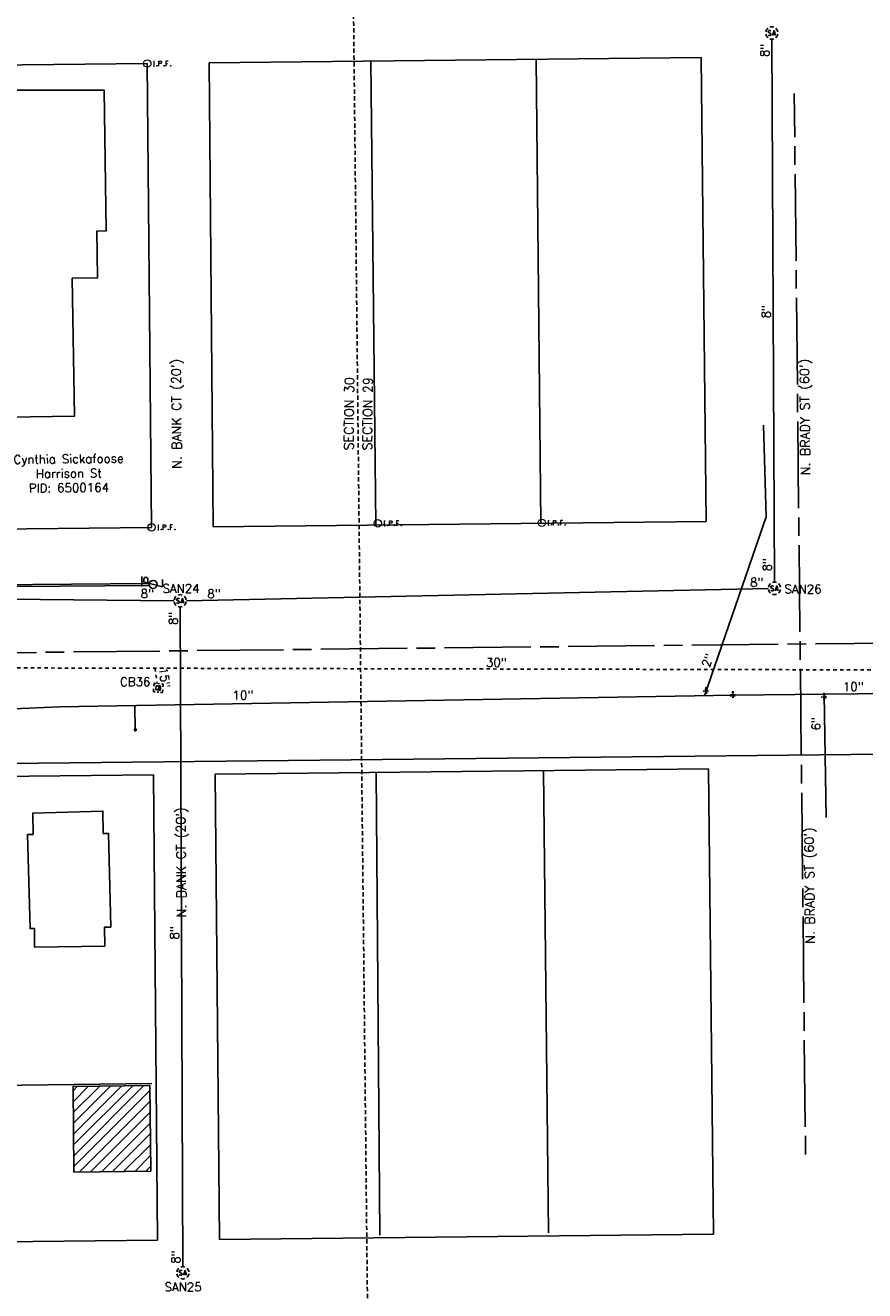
# Model space of a CAD drawing. Extents: x 2300122 to 2305194, y 360020 to 364238.
# Tile 68 of 93: x 2301948 to 2302219, y 362025 to 362435. Entities that reach past the tile are written whole.
import ezdxf
from ezdxf.enums import TextEntityAlignment as Align

# ---------------------------------------------------------------- set-up
doc = ezdxf.new("R2010")
doc.units = 0
doc.header["$LTSCALE"] = 20
doc.header["$MEASUREMENT"] = 0
for name, pattern in [('CL', [2, 0.3, -0.15, 1.4, -0.15]), ('gasex', [0]), ('OhDOT_USTN2', [0.11, 0.069, -0.041]), ('OhDOT_USTN5', [0.11, 0.055, -0.055]), ('ohelecex', [0]), ('ohteleex', [0]), ('rowex', [0]), ('sanex', [0]), ('waterex', [0])]:
    doc.linetypes.add(name, pattern=pattern)
for name, color, linetype in [('BD_X_Building', 231, 'Continuous'), ('DR_X_Cells', 151, 'OhDOT_USTN2'), ('DR_X_Storm_Sewer', 151, 'OhDOT_USTN5'), ('DR_X_Text', 7, 'Continuous'), ('DV_X_Property_Line', 7, 'Continuous'), ('DV_X_Section_VMS_Line', 6, 'OhDOT_USTN2'), ('DV_X_Text', 7, 'Continuous'), ('RW_X_CL', 6, 'CL'), ('RW_X_Fee_RW', 6, 'rowex'), ('RW_X_Text', 7, 'Continuous'), ('SV_X_Mon_Cells_Found', 7, 'Continuous'), ('SV_X_Text_Name', 7, 'Continuous'), ('UT_X_Electric_Cells', 1, 'Continuous'), ('UT_X_Gas', 2, 'gasex'), ('UT_X_Overhead_Electric', 1, 'ohelecex'), ('UT_X_Overhead_Telecom', 30, 'ohteleex'), ('UT_X_Sanitary_Cells', 3, 'Continuous'), ('UT_X_Sanitary_Line', 3, 'sanex'), ('UT_X_Sanitary_Text', 7, 'Continuous'), ('UT_X_Water', 133, 'waterex'), ('UT_X_Water_Cells', 133, 'Continuous'), ('UT_X_Water_Text', 7, 'Continuous')]:
    doc.layers.add(name, color=color, linetype=linetype)
doc.styles.add('Simplex Normal (0.14)', font='Simplex.shx')

# ---------------------------------------------------------------- blocks, each defined once
blk = doc.blocks.new('smh')
at = {"linetype": 'Continuous', "flags": 128}
for points in [[(-0.33, 0.69), (-0.36, 0.71), (-0.4, 0.74), (-0.51, 0.78), (-0.65, 0.8), (-0.75, 0.8), (-0.79, 0.8), (-0.95, 0.76), (-1.09, 0.69), (-1.18, 0.59), (-1.2, 0.49), (-1.2, 0.41), (-1.18, 0.31), (-1.08, 0.22), (-0.38, -0.16), (-0.32, -0.21), (-0.29, -0.26), (-0.27, -0.33), (-0.27, -0.41), (-0.28, -0.48), (-0.29, -0.53), (-0.32, -0.6), (-0.34, -0.65), (-0.37, -0.69), (-0.41, -0.72), (-0.45, -0.75), (-0.5, -0.77), (-0.53, -0.79), (-0.65, -0.8), (-0.82, -0.8), (-0.94, -0.77), (-1.1, -0.69), (-1.2, -0.61)], [(0.21, -0.8), (0.71, 0.8), (1.2, -0.8)], [(1.08, -0.42), (0.34, -0.42)]]:
    blk.add_lwpolyline(points, dxfattribs=at)
at = {"linetype": 'Continuous'}
for start, end in [(130.0806, 170.0721), (70.0577, 110.1061), (10.0169, 50.0392), (190.0169, 230.0392), (250.0577, 290.0473), (310.0114, 350.0264)]:
    blk.add_arc((0, 0), 2, start, end, dxfattribs=at)
blk = doc.blocks.new('ODOT SANITARY MANHOLE')
blk.add_blockref('smh', (0, 0))
blk = doc.blocks.new('GCB-X')
at = {"layer": 'DR_X_Cells', "color": 121, "linetype": 'Continuous'}
for p, q in [((-0.062, 0.037), (-0.037, 0.037)), ((-0.062, 0.012), (-0.062, 0.037)), ((-0.012, 0.037), (0.012, 0.037)), ((0.023, 0.019), (0.007, 0.019)), ((0.007, 0.019), (0.007, -0.02)), ((0.007, 0.001), (0.024, 0.001)), ((0.037, 0.037), (0.062, 0.037)), ((0.062, 0.012), (0.062, 0.037)), ((-0.062, -0.037), (-0.062, -0.012)), ((-0.062, -0.037), (-0.037, -0.037)), ((-0.012, -0.037), (0.012, -0.037)), ((0.007, -0.02), (0.024, -0.02)), ((0.037, -0.037), (0.062, -0.037)), ((0.062, -0.037), (0.062, -0.012))]:
    blk.add_line(p, q, dxfattribs=at)
at = {"layer": 'DR_X_Cells', "color": 121, "linetype": 'Continuous', "extrusion": (0, 0, -1)}
for centre, radius, start, end in [((-0.014, 0), 0.0458, 344.8107, 15.1893), ((0.018, 0.007), 0.0127, 21.5603, 158.4397), ((-0.02, 0.01), 0.00986, 106.9987, 243.1793), ((-0.02, -0.01), 0.0117, 112.0547, 247.9453)]:
    blk.add_arc(centre, radius, start, end, dxfattribs=at)
at = {"layer": 'DR_X_Cells', "color": 121, "linetype": 'Continuous'}
blk.add_arc((-0.018, -0.007), 0.0127, 201.5603, 338.4397, dxfattribs=at)
blk = doc.blocks.new('ODOT STORM CATCH BASIN SQUARE')
blk.add_blockref('GCB-X', (0, 0))
blk = doc.blocks.new('WSS')
at = {"layer": 'Defpoints', "color": 133, "linetype": 'Continuous', "lineweight": 30}
blk.add_point((0, 0), dxfattribs=at)
at = {"layer": 'UT_X_Water_Cells', "color": 133, "linetype": 'Continuous', "lineweight": 0}
for p, q in [((0.032, 0.106), (-0.032, 0.106)), ((0, 0.074), (0, 0.138)), ((0.02, 0.008), (0.055, -0.01))]:
    blk.add_line(p, q, dxfattribs=at)
at = {"layer": 'UT_X_Water_Cells', "color": 133, "linetype": 'Continuous', "lineweight": 0, "flags": 128}
for points in [[(-0.059, 0.045), (-0.074, 0.03), (-0.074, -0.03), (-0.059, -0.045)], [(-0.055, 0.035), (-0.041, -0.041), (-0.027, 0.035), (-0.013, -0.041), (0.001, 0.035)], [(0.045, 0.059), (0.03, 0.074), (-0.03, 0.074), (-0.045, 0.059)], [(0.059, -0.045), (0.074, -0.03), (0.074, 0.03), (0.059, 0.045)], [(-0.045, -0.059), (-0.03, -0.074), (0.03, -0.074), (0.045, -0.059)]]:
    blk.add_lwpolyline(points, dxfattribs=at)
at = {"layer": 'UT_X_Water_Cells', "color": 133, "linetype": 'Continuous', "lineweight": 0, "extrusion": (0, 0, -1)}
for centre, radius, start, end in [((-0.028, 0.02), 0.0135, 303.63245, 53.74127), ((-0.039, -0.005), 0.04, 61.34633, 118.65367), ((-0.037, -0.009), 0.0316, 235.60372, 316.33053), ((-0.044, -0.022), 0.017, 132.06416, 228.51167)]:
    blk.add_arc(centre, radius, start, end, dxfattribs=at)
blk = doc.blocks.new('WGV')
at = {"layer": 'Defpoints', "color": 133, "linetype": 'Continuous', "lineweight": 30}
blk.add_point((0, 0), dxfattribs=at)
at = {"layer": 'UT_X_Water_Cells', "color": 133, "linetype": 'Continuous', "lineweight": 0}
for p, q in [((0.032, 0.102), (-0.032, 0.102)), ((0, 0.07), (0, 0.134))]:
    blk.add_line(p, q, dxfattribs=at)
at = {"layer": 'UT_X_Water_Cells', "color": 133, "linetype": 'Continuous', "lineweight": 0, "flags": 128}
blk.add_lwpolyline([(-0.032, 0.041), (-0.016, -0.045), (0, 0.041), (0.016, -0.045), (0.032, 0.041)], dxfattribs=at)
at = {"layer": 'UT_X_Water_Cells', "color": 133, "linetype": 'Continuous', "lineweight": 0, "extrusion": (0, 0, -1)}
blk.add_arc((0, 0), 0.07, 330.0184, 29.9816, dxfattribs=at)
at = {"layer": 'UT_X_Water_Cells', "color": 133, "linetype": 'Continuous', "lineweight": 0}
for start, end in [(60.0184, 120.0157), (330.0184, 29.9816), (239.9843, 299.9816)]:
    blk.add_arc((0, 0), 0.07, start, end, dxfattribs=at)
blk = doc.blocks.new('TLPW')
at = {"linetype": 'Continuous'}
for p, q in [((0.048, 0.18), (-0.04, -0.15)), ((0.128, 0.18), (-0.032, 0.18)), ((0.023, 0.086), (0.083, 0.086)), ((0.04, 0.15), (0.083, 0.15)), ((0.08, -0.15), (-0.04, -0.15))]:
    blk.add_line(p, q, dxfattribs=at)
blk.add_circle((0, 0), 0.065, dxfattribs=at)
at = {"linetype": 'Continuous', "extrusion": (0, 0, -1)}
blk.add_arc((-0.083, 0.118), 0.0319, 88.8767, 271.1233, dxfattribs=at)
blk = doc.blocks.new('ODOT ELEC TELE LIGHT POLE')
blk.add_blockref('TLPW', (0, 0))
blk = doc.blocks.new('IPF')
at = {"layer": 'SV_X_Mon_Cells_Found', "color": 7, "linetype": 'Continuous', "lineweight": 0, "flags": 128}
for points in [[(0.101, 0.04), (0.118, 0.04)], [(0.11, -0.04), (0.11, 0.04)], [(0.188, -0.04), (0.188, 0.04), (0.214, 0.04), (0.217, 0.039), (0.221, 0.038), (0.223, 0.037), (0.224, 0.036), (0.226, 0.032), (0.228, 0.029), (0.229, 0.024), (0.229, 0.017), (0.229, 0.014), (0.227, 0.01), (0.225, 0.006), (0.223, 0.004), (0.221, 0.003), (0.219, 0.002), (0.214, 0.001), (0.188, 0.001)], [(0.338, 0.04), (0.3, 0.04), (0.3, -0.04)], [(0.3, 0.001), (0.327, 0.001)], [(0.101, -0.04), (0.118, -0.04)], [(0.157, -0.029), (0.16, -0.029), (0.162, -0.031), (0.164, -0.033), (0.164, -0.036), (0.162, -0.039), (0.16, -0.04), (0.157, -0.04), (0.156, -0.039), (0.154, -0.036), (0.154, -0.033), (0.156, -0.031), (0.157, -0.029)], [(0.27, -0.029), (0.273, -0.029), (0.274, -0.031), (0.276, -0.033), (0.276, -0.036), (0.274, -0.039), (0.273, -0.04), (0.27, -0.04), (0.268, -0.039), (0.267, -0.036), (0.267, -0.033), (0.268, -0.031), (0.27, -0.029)], [(0.377, -0.029), (0.38, -0.029), (0.382, -0.031), (0.383, -0.033), (0.383, -0.036), (0.382, -0.039), (0.38, -0.04), (0.377, -0.04), (0.376, -0.039), (0.374, -0.036), (0.374, -0.033), (0.376, -0.031), (0.377, -0.029)]]:
    blk.add_lwpolyline(points, dxfattribs=at)
at = {"layer": 'SV_X_Mon_Cells_Found', "color": 7, "linetype": 'Continuous', "lineweight": 0}
blk.add_circle((0, 0), 0.06, dxfattribs=at)

msp = doc.modelspace()

# ---------------------------------------------------------------- hatches: boundary and pattern name
at = {"layer": 'BD_X_Building'}
h = msp.add_hatch(dxfattribs=at)
h.set_pattern_fill('ANSI31', color=256, scale=20)
h.paths.add_polyline_path([(2301988.09, 362091.79), (2301963.27, 362091.53), (2301963.57, 362063.84), (2301988.39, 362064.11)])

# ---------------------------------------------------------------- linework, layer by layer
at = {"layer": 'BD_X_Building', "flags": 128}
msp.add_lwpolyline([(2301883.58, 362360.01), (2301883.58, 362413.69), (2301973.32, 362413.69), (2301973.99, 362368.12), (2301971.02, 362368.08), (2301971.24, 362352.96), (2301963.04, 362352.84), (2301963.7, 362308.18), (2301906.85, 362307.34), (2301906.36, 362339.27), (2301883.58, 362338.9), (2301883.58, 362360.01)], dxfattribs=at)
at = {"layer": 'BD_X_Building'}
msp.add_lwpolyline([(2301975.53, 362143.04), (2301974.71, 362173.32), (2301973.05, 362173.3), (2301972.95, 362180.53), (2301950.26, 362179.92), (2301950.35, 362172.98), (2301948.51, 362172.96), (2301949.37, 362142.55), (2301950.77, 362142.58), (2301950.85, 362136.54), (2301973.55, 362136.85), (2301973.47, 362143), (2301975.53, 362143.04)], close=True, dxfattribs=at)
at = {"layer": 'BD_X_Building', "flags": 128}
msp.add_lwpolyline([(2301988.39, 362064.11), (2301963.57, 362063.84), (2301963.27, 362091.53), (2301988.09, 362091.79)], close=True, dxfattribs=at)
at = {"layer": 'DR_X_Storm_Sewer', "flags": 128}
for points in [[(2301896.8, 362226.94), (2302302.72, 362226.02)], [(2301989.76, 362226.73), (2301990.48, 362221.78)]]:
    msp.add_lwpolyline(points, dxfattribs=at)
at = {"layer": 'DV_X_Property_Line', "flags": 128}
for points in [[(2302113.04, 362423.63), (2302114.64, 362273.64)], [(2302061.24, 362273.06), (2302059.64, 362423.05)], [(2302061.3, 362193.06), (2302062.56, 362043.47)], [(2302115.49, 362193.64), (2302117.08, 362044.19)], [(2301828.76, 362090.36), (2301988.74, 362092.49)]]:
    msp.add_lwpolyline(points, dxfattribs=at)
at = {"layer": 'DV_X_Section_VMS_Line', "flags": 128}
msp.add_lwpolyline([(2302034.55, 364237.55), (2302068.15, 361131.25)], dxfattribs=at)
at = {"layer": 'RW_X_CL'}
msp.add_lwpolyline([(2301514.43, 362227.11), (2304426.15, 362258.77, 0.409017), (2304672.44, 362506.03), (2304681.71, 363848.88)], format="xyb", dxfattribs=at)
msp.add_lwpolyline([(2302200.22, 362069.5), (2302196.56, 362412.51)], dxfattribs=at)
at = {"layer": 'RW_X_Fee_RW', "flags": 128}
for points in [[(2302007.29, 362422.48), (2302166.43, 362424.21)], [(2301825.97, 362420.51), (2301987.29, 362422.26)], [(2301988.61, 362272.27), (2301987.29, 362422.26)], [(2302008.61, 362272.49), (2302007.29, 362422.48)], [(2301827.24, 362270.52), (2301988.61, 362272.27)], [(2302008.61, 362272.49), (2302168.03, 362274.22)], [(2302009.3, 362192.49), (2302168.88, 362194.23)], [(2301827.91, 362190.52), (2301989.31, 362192.27)], [(2301990.62, 362041.82), (2301989.31, 362192.27)], [(2302010.62, 362042.04), (2302009.3, 362192.49)], [(2302010.62, 362042.04), (2302170.49, 362043.77)], [(2301990.62, 362041.82), (2301829.18, 362040.07)]]:
    msp.add_lwpolyline(points, dxfattribs=at)
at = {"layer": 'RW_X_Fee_RW'}
for points in [[(2302168.03, 362274.22), (2302166.43, 362424.21)], [(2302170.49, 362043.77), (2302168.88, 362194.23)]]:
    msp.add_lwpolyline(points, dxfattribs=at)
at = {"layer": 'UT_X_Gas', "flags": 128}
msp.add_lwpolyline([(2301772.79, 362190.87), (2301824.9, 362193.44), (2301827.13, 362193.7), (2301902.61, 362195.35), (2301921.71, 362195.72), (2302598.99, 362202.91), (2302619.1, 362201.72), (2302632.56, 362201.74), (2302643.83, 362202.49), (2302649.16, 362203.07), (2303246.6, 362209.14), (2303311.04, 362210.61), (2303395.81, 362210.42), (2303445.16, 362209.52), (2303485.35, 362210.12), (2303530.31, 362210.38), (2303554.76, 362210.36), (2303593.21, 362211.19), (2303662.11, 362212.75), (2303695.58, 362212.77), (2303735.06, 362213.36), (2303784.62, 362214.36), (2303811.68, 362215.19), (2303838.02, 362214.67), (2303875.3, 362215.43), (2303917.3, 362215.05), (2303972.58, 362215.34), (2304075.44, 362216.25), (2304104.03, 362216.67), (2304142.03, 362216.68), (2304183.96, 362217.55), (2304245.48, 362217.15), (2304287.23, 362218.16), (2304340.14, 362219.65), (2304379.55, 362220.13), (2304423.36, 362221.34), (2304467.76, 362223.97), (2304503.52, 362229.16), (2304542.51, 362233.59), (2304572.69, 362236.39), (2304602.18, 362237.84), (2304634.79, 362238.31), (2304632.96, 362260.55), (2304621.31, 362301.47), (2304615.84, 362387.06), (2304619.25, 362457.01), (2304619.37, 362523.24), (2304620.77, 362655.85), (2304621.86, 362779.83), (2304622.72, 362898.51), (2304622.9, 363003.54), (2304623.37, 363096.24), (2304624.3, 363189.54), (2304624.32, 363243.83), (2304624.97, 363348.77), (2304625.89, 363407.3), (2304626.71, 363522.37), (2304627.43, 363634.88), (2304628.03, 363752.22)], dxfattribs=at)
at = {"layer": 'UT_X_Overhead_Electric', "linetype": 'Continuous', "flags": 128}
msp.add_lwpolyline([(2301887.17, 362252.74), (2301987.93, 362253.49)], dxfattribs=at)
at = {"layer": 'UT_X_Overhead_Telecom', "flags": 128}
msp.add_lwpolyline([(2301887.3, 362253.21), (2301987.9, 362254.08)], dxfattribs=at)
at = {"layer": 'UT_X_Sanitary_Line', "flags": 128}
for points in [[(2302190.16, 362254.55), (2302189.32, 362430.12)], [(2301999.93, 362248.56), (2302188.17, 362252.51)], [(2301898.59, 362249.54), (2301995.93, 362248.54)], [(2301998.79, 362033.24), (2301997.94, 362246.52)]]:
    msp.add_lwpolyline(points, dxfattribs=at)
at = {"layer": 'UT_X_Water', "flags": 128}
for points in [[(2302167.51, 362217.81), (2302187.47, 362275.67), (2302186.67, 362305.34)], [(2301812.89, 362166.3), (2301835.68, 362208.87), (2301958.88, 362214.2), (2302176.71, 362217.97), (2302601.03, 362222.56), (2302960.16, 362224.56), (2302985.76, 362223.41), (2303268.27, 362227.45), (2303269.31, 362227.47), (2303774.71, 362231.54), (2303988.37, 362232.98), (2304190.92, 362235.42), (2304405.75, 362235.42), (2304686.61, 362245.13)], [(2302206.88, 362178.51), (2302206.22, 362218.29)]]:
    msp.add_lwpolyline(points, dxfattribs=at)
at = {"layer": 'UT_X_Water'}
msp.add_lwpolyline([(2301983.4, 362206.85), (2301983.27, 362214.62)], dxfattribs=at)

# ---------------------------------------------------------------- block references
at = {"layer": 'DR_X_Cells', "xscale": 24.00000000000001, "yscale": 37, "zscale": 20, "rotation": 355.1879257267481}
msp.add_blockref('ODOT STORM CATCH BASIN SQUARE', (2301990.85, 362220.36), dxfattribs=at)
at = {"layer": 'SV_X_Mon_Cells_Found', "xscale": 20, "yscale": 20, "zscale": 20}
for p in [(2301987.29, 362422.24), (2301988.68, 362272.3), (2302061.87, 362273.59), (2302114.91, 362273.74)]:
    msp.add_blockref('IPF', p, dxfattribs=at)
at = {"layer": 'UT_X_Electric_Cells', "xscale": 20, "yscale": 20, "zscale": 20, "rotation": 90}
msp.add_blockref('ODOT ELEC TELE LIGHT POLE', (2301989.18, 362253.83), dxfattribs=at)
at = {"layer": 'UT_X_Sanitary_Cells'}
for p in [(2302189.31, 362432.12), (2302190.17, 362252.55), (2301997.93, 362248.52), (2301998.8, 362031.24)]:
    msp.add_blockref('ODOT SANITARY MANHOLE', p, dxfattribs=at)
at = {"layer": 'UT_X_Water_Cells', "xscale": 10, "yscale": 10}
for p in [(2302168.02, 362219.29), (2302176.71, 362217.97), (2302206.24, 362217.4)]:
    msp.add_blockref('WGV', p, dxfattribs=at)
at = {"layer": 'UT_X_Water_Cells', "xscale": 5, "yscale": 5, "zscale": 5}
msp.add_blockref('WSS', (2301983.4, 362206.85), dxfattribs=at)

# ---------------------------------------------------------------- texts
at = {"layer": 'DR_X_Text', "char_height": 2.8, "attachment_point": 5, "style": 'Simplex Normal (0.14)'}
for s, insert, rotation in [('30"', (2302100.21, 362228.56), 359.8704), ('15"', (2301992.9, 362223.67), 278.3897)]:
    msp.add_mtext(s, dxfattribs=dict(at, insert=insert, rotation=rotation))
at = {"layer": 'DR_X_Text', "insert": (2301983.4, 362222.34), "char_height": 2.8, "attachment_point": 5, "style": 'Simplex Normal (0.14)'}
msp.add_mtext('CB36', dxfattribs=at)
at = {"layer": 'DV_X_Text', "style": 'Simplex Normal (0.14)'}
for s, p in [('SECTION 30', (2302052.56, 362309.01)), ('SECTION 29', (2302058.56, 362309.01))]:
    msp.add_text(s, height=3, rotation=89.4004, dxfattribs=at).set_placement(p, align=Align.MIDDLE_CENTER)
at = {"layer": 'RW_X_Text', "style": 'Simplex Normal (0.14)'}
for s, rotation, p in [("N. BANK CT (20')", 90.5009, (2301996.74, 362309)), ("N. BRADY ST (60')", 90.6105, (2302200, 362308)), ("N. BANK CT (20')", 90.5009, (2301998.24, 362164)), ("N. BRADY ST (60')", 90.6105, (2302201.5, 362156.5))]:
    msp.add_text(s, height=3, rotation=rotation, dxfattribs=at).set_placement(p, align=Align.MIDDLE_CENTER)
at = {"layer": 'SV_X_Text_Name', "insert": (2301961.9, 362289.74), "char_height": 2.8, "width": 77.9146, "attachment_point": 5, "rotation": 0.6229, "style": 'Simplex Normal (0.14)'}
msp.add_mtext('Cynthia Sickafoose\\PHarrison St\\P\\pxqc;PID: 6500164', dxfattribs=at)
at = {"layer": 'UT_X_Sanitary_Text', "char_height": 2.8, "attachment_point": 5, "style": 'Simplex Normal (0.14)'}
for insert, rotation in [((2302187.04, 362426.51), 90.2741), ((2302187.45, 362342.03), 90.2741), ((2302187.84, 362260.22), 90.2741), ((2302184.44, 362254.52), 1.203), ((2301987.32, 362250.85), 359.4063), ((2302008.86, 362250.83), 1.203), ((2301995.71, 362242.89), 90.2299), ((2301996.11, 362141.18), 90.2299), ((2301996.54, 362036.36), 90.2299)]:
    msp.add_mtext('8"', dxfattribs=dict(at, insert=insert, rotation=rotation))
for s, insert in [('SAN24', (2301998.22, 362252.53)), ('SAN26', (2302199.41, 362252.33)), ('SAN25', (2301998.88, 362026.67))]:
    msp.add_mtext(s, dxfattribs=dict(at, insert=insert))
at = {"layer": 'UT_X_Water_Text', "char_height": 2.8, "attachment_point": 5, "style": 'Simplex Normal (0.14)'}
for s, insert, rotation in [('2"', (2302168.55, 362229.29), 70.9697), ('10"', (2302215.64, 362220.77), 0.62), ('10"', (2302018.21, 362218.03), 0.9925), ('6"', (2302203.58, 362208.77), 90.9404)]:
    msp.add_mtext(s, dxfattribs=dict(at, insert=insert, rotation=rotation))

doc.saveas('drawing.dxf')
